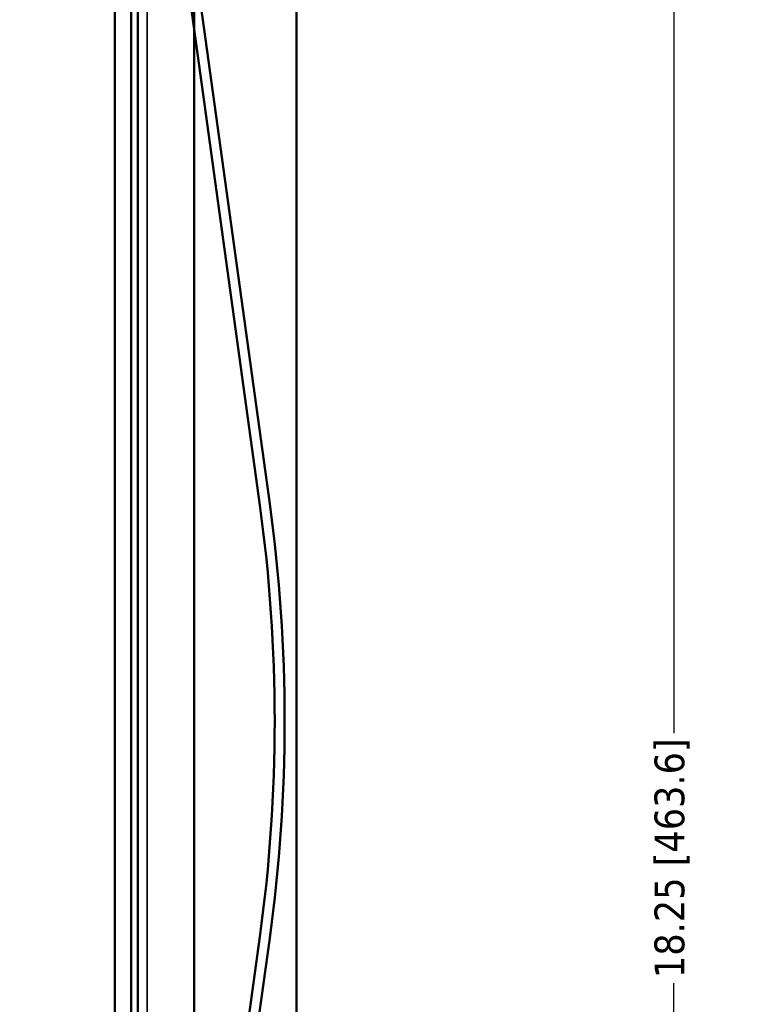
# Model space of a CAD drawing. Header units: inches. Extents: x -32 to 29.2, y -14.4 to 22.6.
# Tile 236 of 256: x 8.1 to 12.6, y -4.5 to 1.8. Entities that reach past the tile are written whole.
import ezdxf

# ---------------------------------------------------------------- set-up
doc = ezdxf.new("R2010")
doc.units = ezdxf.units.IN
doc.header["$MEASUREMENT"] = 0
for name, color, linetype, lineweight in [('Dimension (ANSI)', 7, 'Continuous', 25), ('Visible (ANSI)', 7, 'Continuous', 50), ('Visible Narrow (ANSI)', 7, 'Continuous', 35)]:
    doc.layers.add(name, color=color, linetype=linetype, lineweight=lineweight)
doc.styles.add('Note Text (ANSI)', font='tahoma.ttf')
doc.dimstyles.new('Default (ANSI)', dxfattribs={"dimtxt": 0.188, "dimasz": 0.098425, "dimexe": 0.125, "dimexo": 0.0625, "dimgap": 0.031496, "dimtad": 0, "dimtih": 1, "dimtoh": 1, "dimrnd": 1e-08, "dimzin": 4, "dimdsep": 46, "dimtxsty": 'Note Text (ANSI)', "dimcen": 0.09, "dimdle": 0.393701, "dimclrd": 256, "dimclre": 256, "dimclrt": 256, "dimadec": 0, "dimazin": 1, "dimtfac": 1.276596, "dimtofl": 0, "dimtmove": 0, "dimatfit": 3, "dimfxl": 1, "dimtolj": 1, "dimtzin": 4, "dimlwd": -1, "dimlwe": -1, "dimarcsym": 0})

# ---------------------------------------------------------------- blocks, each defined once
blk = doc.blocks.new('*D7')
at = {"layer": 'Defpoints', "color": 0, "transparency": 16777216}
for p in [(9.1846, 5.5916), (4.6993, -12.6601), (12.2092, -12.6601)]:
    blk.add_point(p, dxfattribs=at)
at = {"layer": 'Dimension (ANSI)', "transparency": 16777216}
for p, q in [((9.2471, 5.5916), (12.3342, 5.5916)), ((12.2092, 5.4931), (12.2092, -2.7452)), ((12.2092, -12.5617), (12.2092, -4.3233)), ((4.7618, -12.6601), (12.3342, -12.6601))]:
    blk.add_line(p, q, dxfattribs=at)
for points in [[(12.1928, 5.4931), (12.2256, 5.4931), (12.2092, 5.5916)], [(12.1928, -12.5617), (12.2256, -12.5617), (12.2092, -12.6601)]]:
    blk.add_solid(points, dxfattribs=at)
at = {"layer": 'Dimension (ANSI)', "transparency": 16777216, "insert": (12.0862, -4.2918), "char_height": 0.188, "attachment_point": 1, "rotation": 90, "style": 'Note Text (ANSI)'}
blk.add_mtext('\\A1;18.25 [463.6]', dxfattribs=at)

msp = doc.modelspace()

# ---------------------------------------------------------------- linework, layer by layer
at = {"layer": 'Visible (ANSI)'}
for p, q in [((8.8246, -10.5784), (8.8246, 5.5916)), ((9.8246, 4.9516), (9.8246, -10.2884)), ((8.6796, 4.8446), (8.6796, -8.3031)), ((8.7815, -8.3031), (8.7815, 4.8446)), ((9.1796, -8.3645), (9.1796, 4.3703)), ((9.5943, -1.3053), (9.0865, 2.3734)), ((9.1489, 2.382), (9.6567, -1.2967)), ((9.0865, -7.7103), (9.5943, -4.0316)), ((9.6567, -4.0402), (9.1489, -7.7189))]:
    msp.add_line(p, q, dxfattribs=at)
for radius in [9.9685, 10.0315]:
    msp.add_arc((-0.2806, -2.6684), radius, 352.14037, 7.85963, dxfattribs=at)
at = {"layer": 'Visible Narrow (ANSI)'}
msp.add_line((8.8834, 4.6165), (8.8834, -8.6107), dxfattribs=at)

# ---------------------------------------------------------------- dimensions: what is measured, and where the dimension line sits
at = {"layer": 'Dimension (ANSI)'}
dim = msp.add_linear_dim(base=(12.2092, -12.6601), p1=(9.1846, 5.5916), p2=(4.6993, -12.6601), angle=90, dimstyle='Default (ANSI)', override={"dimtih": 0, "dimtoh": 0, "dimdec": 2, "dimtp": 0, "dimtm": 0, "dimtdec": 2, "dimatfit": 1}, dxfattribs=at)
dim.commit()
dim.dimension.update_dxf_attribs({"geometry": '*D7', "text_midpoint": (12.2092, -3.5343), "dimtype": 160})

doc.saveas('drawing.dxf')
